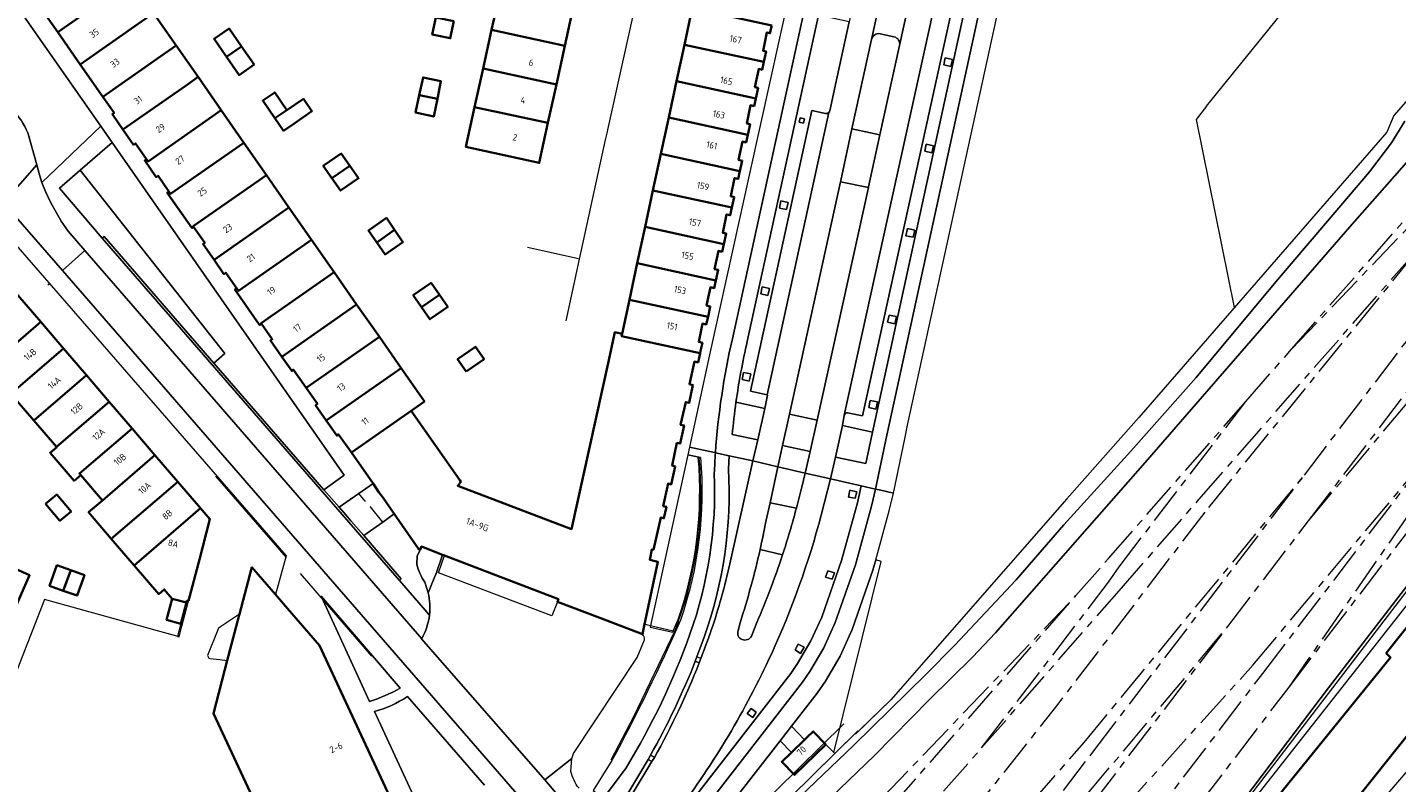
# Model space of a CAD drawing. Extents: x 151587 to 155483, y 462503 to 464608.
# Tile 169 of 236: x 154346 to 154533, y 463067 to 463170. Entities that reach past the tile are written whole.
import ezdxf
from ezdxf.enums import TextEntityAlignment as Align

# ---------------------------------------------------------------- set-up
doc = ezdxf.new("R2010")
doc.units = 0
doc.header["$LTSCALE"] = 0.5
doc.linetypes.add('AM-AS', pattern=[16, 10, -2, 2, -2])
for name, color, linetype, lineweight in [('B-RO-AM-AS_SPOOR-G', 251, 'AM-AS', 18), ('B-RO-BV-GELEIDECONSTRUCTIE-G', 251, 'CONTINUOUS', 18), ('B-RO-GR-BEPLANTING_CULTUUR_BODEMBEDEKKER-GV', 251, 'CONTINUOUS', 18), ('B-RO-GR-BEPLANTING_CULTUUR_BOSPLANTSOEN-GV', 251, 'CONTINUOUS', 18), ('B-RO-GR-BEPLANTING_CULTUUR_VASTE PLANTENVAK-GV', 251, 'CONTINUOUS', 18), ('B-RO-GR-GROENVOORZIENING-GV', 251, 'CONTINUOUS', 18), ('B-RO-IE-MEUBILAIR_WEGMEUBILAIR_BOOMKRANS-GV', 251, 'CONTINUOUS', 18), ('B-RO-IE-TERREINAFSCHEIDING_KUNSTMATIG_HEKWERK-G', 251, 'IE-TERREINAFSCHEIDING-KUNSTMATIG', 18), ('B-RO-IE-TERREINAFSCHEIDING_KUNSTMATIG_MUUR-G', 251, 'IE-TERREINAFSCHEIDING-KUNSTMATIG-DICHT', 18), ('B-RO-IE-TERREINAFSCHEIDING_KUNSTMATIG_MUUR-GV', 251, 'CONTINUOUS', 18), ('B-RO-KW-KUNSTWERK_GELUIDSWERING_SCHERM-G', 251, 'CONTINUOUS', 18), ('B-RO-OG-BEBOUWING-GV', 6, 'CONTINUOUS', 35), ('B-RO-OG-BEBOUWING-T18', 1, 'CONTINUOUS', 18), ('B-RO-OG-TERREIN_CULTUURSCHEIDING-GV', 251, 'CONTINUOUS', 18), ('B-RO-VH-VERHARDING_ASFALT-GV', 251, 'CONTINUOUS', 18), ('B-RO-VH-VERHARDING_BETON-GV', 251, 'CONTINUOUS', 18), ('B-RO-VH-VERHARDING_BETONSTRAATSTEEN-GV', 251, 'CONTINUOUS', 18), ('B-RO-VH-VERHARDING_GESLOTEN-GV', 251, 'CONTINUOUS', 18), ('B-RO-VH-VERHARDING_HALFVERHARDING-GV', 251, 'CONTINUOUS', 18), ('B-RO-VH-VERHARDING_OPEN-GV', 251, 'CONTINUOUS', 18), ('B-RO-VH-VERHARDING_STRAATBAKSTEEN-GV', 251, 'CONTINUOUS', 18), ('B-RO-VH-VERHARDING_TEGEL-GV', 251, 'CONTINUOUS', 18)]:
    doc.layers.add(name, color=color, linetype=linetype, lineweight=lineweight)
doc.styles.add('NLCS-ISO-M200-T18', font='NLCS-ISO.ttf', dxfattribs={"height": 0.36})
doc.linetypes.add('IE-TERREINAFSCHEIDING-KUNSTMATIG', pattern='A,4,[82,NLCS.SHX,S=0.75,R=90,X=0,Y=0],4,-2', length=10)
doc.linetypes.add('IE-TERREINAFSCHEIDING-KUNSTMATIG-DICHT', pattern='A,8,-1,[82,NLCS.SHX,S=0.75,R=90,X=0,Y=0],-1', length=10)

msp = doc.modelspace()

# ---------------------------------------------------------------- linework, layer by layer
at = {"layer": 'B-RO-AM-AS_SPOOR-G', "flags": 128}
for points in [[(154518.915, 463125.858), (154544.145, 463154.7)], [(154518.915, 463125.858), (154545.404, 463153.503)], [(154506.241, 463105.295), (154537.487, 463141.014)], [(154507.593, 463104.189), (154537.487, 463141.014)], [(154521.248, 463102.382), (154544.503, 463132.838)], [(154521.248, 463102.382), (154545.839, 463131.728)], [(154520.684, 463108.647), (154536.193, 463128.958)], [(154512.684, 463118.735), (154518.915, 463125.858)], [(154493.86, 463097.216), (154512.684, 463118.735)], [(154495.327, 463096.069), (154512.684, 463118.735)], [(154513.644, 463082.637), (154538.437, 463112.206)], [(154514.999, 463081.511), (154538.437, 463112.206)], [(154518.594, 463079.628), (154540.588, 463111.333)], [(154518.594, 463079.628), (154542.032, 463110.323)], [(154490.532, 463072.033), (154520.684, 463108.647)], [(154491.884, 463070.928), (154520.684, 463108.647)], [(154495.334, 463092.827), (154506.241, 463105.295)], [(154448.057, 463031.792), (154454.994, 463039.179), (154463.326, 463048.432), (154468.188, 463054.068), (154473.193, 463060.05), (154479.745, 463068.126), (154486.986, 463077.316), (154507.593, 463104.189)], [(154510.223, 463087.943), (154521.248, 463102.382)], [(154489.424, 463092.144), (154493.86, 463097.216)], [(154493.867, 463093.973), (154495.327, 463096.069)], [(154476.511, 463071.308), (154493.867, 463093.973)], [(154462.936, 463064.499), (154489.424, 463092.144)], [(154464.194, 463063.302), (154489.424, 463092.144)], [(154476.511, 463071.308), (154495.334, 463092.827)], [(154485.632, 463058.597), (154510.223, 463087.943)], [(154486.968, 463057.487), (154510.223, 463087.943)], [(154479.686, 463045.091), (154513.644, 463082.637)], [(154499.305, 463060.956), (154514.999, 463081.511)], [(154486.97, 463038.211), (154518.594, 463079.628)], [(154444.782, 463035.437), (154450.694, 463041.79), (154476.511, 463071.308)], [(154451.529, 463027.769), (154457.257, 463034.1), (154490.532, 463072.033)], [(154478.004, 463052.75), (154491.884, 463070.928)]]:
    msp.add_lwpolyline(points, dxfattribs=at)
at = {"layer": 'B-RO-BV-GELEIDECONSTRUCTIE-G', "flags": 128}
for points in [[(154371.674, 463108.498), (154381.331, 463097.379)], [(154383.246, 463095.164), (154393.013, 463083.877)], [(154374.94, 463089.623), (154372.087, 463087.695), (154370.538, 463083.933), (154370.764, 463083.579), (154370.893, 463083.563)], [(154370.893, 463083.563), (154372.262, 463083.393)], [(154372.262, 463083.393), (154373.267, 463083.267)]]:
    msp.add_lwpolyline(points, dxfattribs=at)
at = {"layer": 'B-RO-GR-BEPLANTING_CULTUUR_BODEMBEDEKKER-GV', "flags": 128}
msp.add_lwpolyline([(154457.211, 463148.794), (154461.025, 463148.01), (154461.047, 463148.108), (154462.595, 463155.209), (154458.767, 463156.049), (154457.253, 463148.983)], close=True, dxfattribs=at)
for points in [[(154451.165, 463104.133), (154447.547, 463104.868), (154446.992, 463102.316)], [(154446.189, 463098.455), (154449.265, 463097.751)]]:
    msp.add_lwpolyline(points, dxfattribs=at)
at = {"layer": 'B-RO-GR-BEPLANTING_CULTUUR_BODEMBEDEKKER-GV'}
for points in [[(154449.265, 463097.751, 0.0147296), (154451.165, 463104.133)], [(154446.992, 463102.316, -0.0099404), (154446.189, 463098.455)]]:
    msp.add_lwpolyline(points, format="xyb", dxfattribs=at)
at = {"layer": 'B-RO-GR-BEPLANTING_CULTUUR_BOSPLANTSOEN-GV', "flags": 128}
msp.add_lwpolyline([(154523.325, 463054.899), (154521.458, 463056.355), (154512.833, 463063.079), (154555.392, 463117.085), (154557.338, 463119.443), (154558.236, 463118.925), (154559.409, 463118.042), (154560.166, 463118.407), (154560.347, 463118.644), (154560.025, 463118.897), (154557.913, 463120.553), (154554.293, 463119.126), (154542.173, 463103.164), (154523.98, 463079.535), (154511.441, 463062.989), (154511.925, 463062.892), (154512.779, 463062.722), (154509.452, 463058.467), (154513.213, 463055.197), (154508.93, 463049.532), (154508.892, 463049.482), (154508.589, 463049.107), (154514.19, 463044.576)], close=True, dxfattribs=at)
at = {"layer": 'B-RO-GR-BEPLANTING_CULTUUR_VASTE PLANTENVAK-GV', "flags": 128}
msp.add_lwpolyline([(154371.412, 463123.983), (154372.94, 463125.264), (154353.149, 463150.392), (154350.296, 463147.908), (154356.129, 463141.057), (154356.412, 463141.29)], close=True, dxfattribs=at)
at = {"layer": 'B-RO-GR-GROENVOORZIENING-GV', "flags": 128}
msp.add_lwpolyline([(154600.95, 463235.367), (154532.931, 463157.842), (154531.962, 463155.58), (154498.003, 463116.544), (154488.169, 463105.374), (154464.071, 463077.877), (154459.239, 463073.185), (154459.263, 463073.336), (154456.419, 463070.534), (154441.089, 463055.431), (154437.731, 463050.186), (154440.316, 463052.54), (154452.684, 463065.617), (154459.012, 463071.683), (154468.874, 463081.343), (154472.841, 463085.376), (154481.231, 463094.289), (154487.771, 463101.83), (154496.941, 463111.904), (154505.872, 463122.017), (154516.77, 463135.102), (154529.595, 463150.143), (154532.591, 463154.114), (154534.44, 463157.079)], dxfattribs=at)
for points in [[(154471.531, 463165.753), (154471.318, 463164.776), (154472.295, 463164.563), (154472.508, 463165.54)], [(154451.69, 463157.541), (154451.553, 463156.957), (154452.137, 463156.82), (154452.274, 463157.404)], [(154468.939, 463153.941), (154468.726, 463152.964), (154469.703, 463152.751), (154469.916, 463153.728)], [(154449.045, 463146.177), (154448.832, 463145.2), (154449.809, 463144.987), (154450.022, 463145.964)], [(154466.369, 463142.38), (154466.156, 463141.403), (154467.133, 463141.19), (154467.346, 463142.167)], [(154446.485, 463134.416), (154446.272, 463133.439), (154447.249, 463133.226), (154447.462, 463134.203)], [(154463.86, 463130.552), (154463.647, 463129.575), (154464.624, 463129.362), (154464.837, 463130.339)], [(154443.936, 463122.702), (154443.723, 463121.725), (154444.7, 463121.512), (154444.913, 463122.489)], [(154461.271, 463118.867), (154461.058, 463117.89), (154462.035, 463117.677), (154462.248, 463118.654)], [(154458.491, 463106.569), (154458.273, 463105.627), (154459.216, 463105.471), (154459.419, 463106.349)], [(154455.456, 463095.563), (154455.155, 463094.686), (154456.038, 463094.398), (154456.384, 463095.265)], [(154451.416, 463085.517), (154451.005, 463084.722), (154451.715, 463084.249), (154452.212, 463085.085)], [(154445.674, 463076.217), (154444.989, 463076.707), (154444.442, 463076.004), (154445.193, 463075.471)]]:
    msp.add_lwpolyline(points, close=True, dxfattribs=at)
at = {"layer": 'B-RO-IE-MEUBILAIR_WEGMEUBILAIR_BOOMKRANS-GV', "flags": 128}
for points in [[(154437.323, 463083.158), (154437.855, 463082.934), (154438.094, 463083.549), (154437.552, 463083.752)], [(154430.886, 463069.709), (154431.388, 463069.465), (154431.733, 463069.988), (154431.173, 463070.3)]]:
    msp.add_lwpolyline(points, close=True, dxfattribs=at)
at = {"layer": 'B-RO-IE-TERREINAFSCHEIDING_KUNSTMATIG_HEKWERK-G', "flags": 128}
for points in [[(154597.235, 463238.866), (154600.95, 463235.367), (154532.931, 463157.842), (154531.962, 463155.58), (154498.003, 463116.544), (154488.169, 463105.374), (154464.071, 463077.877), (154459.812, 463073.741), (154459.239, 463073.185)], [(154507.297, 463159.138), (154515.693, 463169.481), (154546.79, 463208.133), (154562.582, 463222.966), (154568.432, 463228.325)], [(154425.294, 463155.627), (154425.352, 463155.895), (154430.012, 463176.937)], [(154507.297, 463159.138), (154505.874, 463157.295)], [(154505.874, 463157.295), (154511.068, 463131.563)], [(154425.049, 463154.507), (154425.294, 463155.627)], [(154421.495, 463138.201), (154425.049, 463154.507)], [(154416.393, 463139.334), (154414.356, 463139.787)], [(154421.151, 463138.278), (154416.393, 463139.334)], [(154419.631, 463129.756), (154421.495, 463138.201)], [(154421.495, 463138.201), (154421.151, 463138.278)], [(154470.948, 463006.008), (154470.636, 463006.301), (154471.892, 463007.431), (154475.496, 463011.861), (154481.594, 463019.887), (154504.304, 463049.287), (154505.309, 463048.676), (154506.97, 463050.947), (154508.892, 463049.482), (154508.93, 463049.532), (154513.213, 463055.197), (154509.452, 463058.467), (154512.779, 463062.722), (154511.441, 463062.989), (154523.98, 463079.535), (154542.173, 463103.164), (154554.293, 463119.126), (154557.948, 463120.566), (154558.381, 463121.147)], [(154391.266, 463106.129), (154391.212, 463106.192)], [(154392.148, 463105.091), (154391.266, 463106.129)], [(154392.168, 463105.067), (154392.148, 463105.091)], [(154392.862, 463104.303), (154392.816, 463104.359)], [(154394.547, 463102.211), (154392.862, 463104.303)], [(154512.549, 463062.768), (154512.047, 463063.173), (154544.603, 463105.654)], [(154366.675, 463086.486), (154348.244, 463091.597), (154343.281, 463078.857), (154341.725, 463074.835), (154339.215, 463067.713), (154336.78, 463060.581), (154334.347, 463053.436), (154330.367, 463040.422), (154332.376, 463039.901)], [(154430.451, 463088.262), (154431.212, 463088.073)], [(154431.212, 463088.073), (154434.288, 463087.309)], [(154434.979, 463088.549), (154434.479, 463087.261)], [(154434.479, 463087.261), (154428.86, 463075.55), (154425.764, 463069.636)], [(154434.288, 463087.309), (154434.479, 463087.261)]]:
    msp.add_lwpolyline(points, dxfattribs=at)
at = {"layer": 'B-RO-IE-TERREINAFSCHEIDING_KUNSTMATIG_HEKWERK-G'}
msp.add_lwpolyline([(154434.979, 463088.549, 0.1115968), (154437.865, 463110.951)], format="xyb", dxfattribs=at)
at = {"layer": 'B-RO-IE-TERREINAFSCHEIDING_KUNSTMATIG_MUUR-G', "flags": 128}
msp.add_lwpolyline([(154348.96, 463134.861), (154348.703, 463134.638)], dxfattribs=at)
at = {"layer": 'B-RO-IE-TERREINAFSCHEIDING_KUNSTMATIG_MUUR-GV', "flags": 128}
for points in [[(154391.943, 463100.376), (154390.17, 463102.406), (154389.483, 463103.2), (154388.568, 463104.247), (154386.463, 463106.617), (154371.412, 463123.983), (154356.412, 463141.29), (154356.129, 463141.057), (154396.838, 463094.202), (154397.081, 463094.442)], [(154366.465, 463086.544), (154366.675, 463086.486), (154367.062, 463087.971), (154367.956, 463091.421), (154367.753, 463091.474), (154367.688, 463091.206), (154366.922, 463088.305)]]:
    msp.add_lwpolyline(points, close=True, dxfattribs=at)
at = {"layer": 'B-RO-KW-KUNSTWERK_GELUIDSWERING_SCHERM-G', "flags": 128}
for points in [[(154432.674, 463047.601), (154435.023, 463049.86), (154439.196, 463056.378), (154457.672, 463074.58)], [(154441.089, 463055.431), (154459.565, 463073.633)]]:
    msp.add_lwpolyline(points, dxfattribs=at)
at = {"layer": 'B-RO-OG-BEBOUWING-GV', "flags": 128}
for points in [[(154355.353, 463179.574), (154346.967, 463173.707), (154350.059, 463169.279), (154360.081, 463176.291), (154356.982, 463180.714)], [(154360.081, 463176.291), (154350.059, 463169.279), (154353.15, 463164.852), (154361.529, 463170.714), (154363.18, 463171.869)], [(154409.438, 463169.571), (154419.453, 463167.388), (154420.6, 463172.664), (154410.597, 463174.845)], [(154353.15, 463164.852), (154356.242, 463160.424), (154364.618, 463166.283), (154366.274, 463167.438), (154363.18, 463171.869), (154361.529, 463170.714)], [(154447.786, 463170.165), (154436.915, 463172.534), (154435.839, 463167.549), (154446.694, 463165.183), (154447.017, 463166.634), (154446.606, 463166.731), (154447.133, 463169.224), (154447.542, 463169.126)], [(154404.254, 463170.761), (154401.805, 463171.263), (154401.328, 463168.934), (154403.777, 463168.432)], [(154373.167, 463165.868), (154375.223, 463167.291), (154373.515, 463169.757), (154371.46, 463168.334)], [(154419.453, 463167.388), (154409.438, 463169.571), (154408.279, 463164.297), (154418.305, 463162.111)], [(154356.242, 463160.424), (154357.783, 463158.217), (154357.537, 463158.044), (154357.598, 463157.956), (154358.995, 463155.956), (154367.62, 463161.977), (154369.278, 463163.135), (154366.274, 463167.438), (154364.618, 463166.283)], [(154373.167, 463165.868), (154374.874, 463163.402), (154376.93, 463164.825), (154375.223, 463167.291)], [(154446.694, 463165.183), (154435.839, 463167.549), (154434.762, 463162.564), (154445.603, 463160.201), (154445.923, 463161.636), (154445.484, 463161.741), (154446.014, 463164.233), (154446.459, 463164.127)], [(154408.279, 463164.297), (154407.12, 463159.023), (154417.158, 463156.835), (154418.305, 463162.111)], [(154362.211, 463151.875), (154362.426, 463151.567), (154372.444, 463158.576), (154369.278, 463163.135), (154367.62, 463161.977), (154358.995, 463155.956), (154360.453, 463153.867), (154360.701, 463154.042)], [(154402.023, 463160.133), (154402.509, 463162.548), (154400.065, 463163.074), (154399.542, 463160.633)], [(154434.762, 463162.564), (154433.685, 463157.579), (154444.512, 463155.219), (154444.831, 463156.657), (154444.377, 463156.766), (154444.895, 463159.267), (154445.369, 463159.153), (154445.603, 463160.201)], [(154381.408, 463158.583), (154379.754, 463161.028), (154378.133, 463159.93), (154379.785, 463157.486)], [(154399.542, 463160.633), (154399.033, 463158.258), (154401.536, 463157.718), (154402.023, 463160.133)], [(154375.525, 463154.14), (154372.444, 463158.576), (154362.426, 463151.567), (154362.211, 463151.875), (154361.964, 463151.706), (154363.554, 463149.431), (154363.799, 463149.606), (154365.29, 463147.464), (154365.516, 463147.139)], [(154381.408, 463158.583), (154379.785, 463157.486), (154380.943, 463155.773), (154382.369, 463156.738), (154384.853, 463158.463), (154383.704, 463160.126)], [(154417.158, 463156.835), (154407.12, 463159.023), (154405.92, 463153.564), (154415.967, 463151.361)], [(154432.609, 463152.594), (154443.418, 463150.237), (154443.738, 463151.677), (154443.254, 463151.791), (154443.778, 463154.286), (154444.279, 463154.17), (154444.512, 463155.219), (154433.685, 463157.579)], [(154375.525, 463154.14), (154365.516, 463147.139), (154365.29, 463147.464), (154365.046, 463147.293), (154368.418, 463142.471), (154368.658, 463142.634), (154368.605, 463142.71), (154378.614, 463149.711)], [(154387.598, 463149.272), (154390.03, 463150.984), (154388.855, 463152.655), (154386.411, 463150.958)], [(154442.332, 463145.254), (154442.646, 463146.688), (154442.175, 463146.797), (154442.703, 463149.304), (154443.186, 463149.191), (154443.418, 463150.237), (154432.609, 463152.594), (154431.532, 463147.609)], [(154378.614, 463149.711), (154368.605, 463142.71), (154368.658, 463142.634), (154370.195, 463140.448), (154369.946, 463140.273), (154371.455, 463138.113), (154381.702, 463145.283)], [(154390.03, 463150.984), (154387.598, 463149.272), (154388.784, 463147.586), (154391.227, 463149.283)], [(154442.332, 463145.254), (154431.532, 463147.609), (154430.456, 463142.623), (154441.236, 463140.273), (154441.555, 463141.7), (154441.076, 463141.81), (154441.593, 463144.331), (154442.105, 463144.214)], [(154384.791, 463140.853), (154381.702, 463145.283), (154371.455, 463138.113), (154372.818, 463136.161), (154373.065, 463136.332), (154374.554, 463134.201), (154374.793, 463133.859)], [(154396.169, 463142.19), (154395.039, 463143.84), (154392.574, 463142.128), (154393.715, 463140.486)], [(154393.715, 463140.486), (154394.855, 463138.843), (154397.299, 463140.539), (154396.169, 463142.19)], [(154441.236, 463140.273), (154430.456, 463142.623), (154429.379, 463137.638), (154440.148, 463135.291), (154440.465, 463136.717), (154439.971, 463136.833), (154440.483, 463139.326), (154440.998, 463139.211)], [(154384.791, 463140.853), (154374.793, 463133.859), (154374.554, 463134.201), (154374.309, 463134.03), (154377.637, 463129.257), (154377.694, 463129.175), (154377.941, 463129.348), (154377.884, 463129.43), (154387.88, 463136.424)], [(154387.88, 463136.424), (154377.884, 463129.43), (154377.941, 463129.348), (154379.417, 463127.236), (154379.171, 463127.064), (154380.731, 463124.831), (154390.969, 463131.994)], [(154428.303, 463132.654), (154439.062, 463130.307), (154439.377, 463131.734), (154438.869, 463131.852), (154439.421, 463134.347), (154439.914, 463134.234), (154440.148, 463135.291), (154429.379, 463137.638)], [(154402.305, 463133.316), (154401.165, 463134.958), (154398.721, 463133.262), (154399.862, 463131.619)], [(154337.411, 463127.066), (154340.537, 463123.424), (154347.74, 463129.609), (154344.616, 463133.252)], [(154399.862, 463131.619), (154401.003, 463129.976), (154403.446, 463131.673), (154402.305, 463133.316)], [(154439.062, 463130.307), (154428.303, 463132.654), (154427.292, 463127.974), (154427.226, 463127.669), (154437.971, 463125.326), (154438.042, 463125.646), (154438.285, 463126.763), (154437.784, 463126.882), (154438.321, 463129.385), (154438.832, 463129.264)], [(154380.731, 463124.831), (154382.081, 463122.899), (154382.326, 463123.069), (154384.068, 463120.576), (154394.078, 463127.577), (154390.969, 463131.994)], [(154343.663, 463119.781), (154350.864, 463125.964), (154347.74, 463129.609), (154340.537, 463123.424)], [(154394.078, 463127.577), (154384.068, 463120.576), (154385.605, 463118.375), (154385.356, 463118.204), (154386.807, 463116.127), (154397.064, 463123.295)], [(154402.74, 463097.745), (154403.006, 463097.643), (154418.582, 463091.665), (154418.443, 463091.319), (154424.26, 463089.108), (154430.097, 463086.856), (154430.325, 463088.024), (154432.201, 463096.78), (154431.08, 463097.05), (154431.394, 463098.479), (154431.6, 463098.43), (154432.583, 463102.834), (154433.024, 463102.734), (154433.363, 463104.283), (154432.93, 463104.384), (154433.592, 463107.474), (154434.032, 463107.372), (154434.57, 463109.837), (154434.136, 463109.941), (154434.808, 463113.053), (154435.247, 463112.95), (154435.786, 463115.415), (154435.303, 463115.527), (154436.009, 463118.635), (154436.465, 463118.528), (154437.004, 463120.974), (154436.521, 463121.085), (154437.192, 463124.184), (154437.692, 463124.065), (154437.971, 463125.326), (154427.226, 463127.669), (154427.292, 463127.974), (154426.307, 463128.192), (154425.417, 463123.976), (154420.358, 463101.259), (154404.8, 463107.176), (154405.25, 463107.711), (154405.076, 463107.956), (154398.452, 463117.459), (154390.256, 463111.724), (154393.221, 463107.492), (154393.956, 463106.373), (154394.594, 463105.523), (154396.126, 463103.323), (154399.439, 463098.562), (154399.651, 463098.414), (154399.832, 463098.861)], [(154346.788, 463116.139), (154353.988, 463122.32), (154350.864, 463125.964), (154343.663, 463119.781)], [(154405.979, 463122.823), (154408.423, 463124.52), (154407.247, 463126.212), (154404.795, 463124.507)], [(154397.064, 463123.295), (154386.807, 463116.127), (154388.258, 463114.051), (154388.505, 463114.223), (154390.256, 463111.724), (154398.452, 463117.459), (154400.255, 463118.72)], [(154346.788, 463116.139), (154349.914, 463112.496), (154357.113, 463118.676), (154353.988, 463122.32)], [(154353.212, 463108.647), (154353.038, 463108.851), (154360.236, 463115.032), (154357.113, 463118.676), (154349.914, 463112.496), (154349.933, 463112.474), (154349.025, 463111.697), (154352.305, 463107.87)], [(154356.179, 463105.185), (154363.36, 463111.388), (154360.236, 463115.032), (154353.038, 463108.851), (154353.212, 463108.647)], [(154357.388, 463099.933), (154366.484, 463107.744), (154363.36, 463111.388), (154356.179, 463105.185), (154354.281, 463103.558)], [(154360.511, 463096.288), (154369.609, 463104.099), (154366.484, 463107.744), (154357.388, 463099.933)], [(154348.406, 463104.69), (154350.371, 463102.385), (154351.893, 463103.682), (154349.928, 463105.987)], [(154367.956, 463091.421), (154369.444, 463097.113), (154370.881, 463102.615), (154369.609, 463104.099), (154360.511, 463096.288), (154363.885, 463092.35), (154364.642, 463092.999), (154365.737, 463091.721), (154367.688, 463091.206), (154367.753, 463091.474)], [(154546.98, 463087.16), (154546.571, 463087.597), (154554.553, 463097.542), (154553.994, 463097.998), (154547.858, 463103), (154539.931, 463092.848), (154539.214, 463093.475), (154531.898, 463084.292), (154532.486, 463083.698), (154516.274, 463063.708), (154523.009, 463058.295), (154539.047, 463078.358), (154539.534, 463078.011)], [(154342.977, 463096.421), (154341.246, 463092.597), (154344.516, 463091.07), (154346.22, 463094.934)], [(154351.833, 463095.628), (154349.95, 463096.302), (154348.945, 463093.495), (154350.828, 463092.821)], [(154351.833, 463095.628), (154350.828, 463092.821), (154352.711, 463092.147), (154353.716, 463094.954)], [(154367.688, 463091.206), (154365.737, 463091.721), (154364.971, 463088.821), (154366.922, 463088.305)], [(154452.649, 463072.78), (154452.289, 463072.433), (154450.477, 463070.683), (154449.155, 463069.407), (154450.89, 463067.61), (154455.177, 463071.794), (154453.455, 463073.558)]]:
    msp.add_lwpolyline(points, close=True, dxfattribs=at)
msp.add_lwpolyline([(154396.694, 463062.063), (154385.869, 463085.335), (154381.497, 463090.398), (154379.869, 463092.287), (154376.893, 463095.734), (154376.629, 463096.039), (154374.94, 463089.623), (154374.901, 463089.476), (154373.445, 463083.944), (154373.267, 463083.267), (154371.363, 463076.034), (154382.001, 463053.221)], dxfattribs=at)
at = {"layer": 'B-RO-OG-TERREIN_CULTUURSCHEIDING-GV', "flags": 128}
for points in [[(154346.264, 463154.542), (154347.2, 463151.12), (154347.582, 463149.722), (154347.893, 463148.705), (154355.951, 463156.386), (154338.032, 463181.999), (154333.349, 463170.874), (154343.303, 463159.316), (154344.448, 463157.986)], [(154448.61, 463109.754), (154447.547, 463104.868), (154451.165, 463104.133)], [(154451.893, 463107.013), (154452.344, 463108.908), (154448.61, 463109.754)], [(154402.74, 463097.745), (154402.638, 463097.48), (154401.898, 463095.296), (154400.754, 463092.529)], [(154430.097, 463086.856), (154424.26, 463089.108), (154418.443, 463091.319), (154417.677, 463089.377), (154402.159, 463095.281), (154403.006, 463097.643), (154402.74, 463097.745)], [(154449.265, 463097.751), (154446.189, 463098.455)], [(154396.911, 463079.499), (154393.158, 463083.895), (154386.133, 463092.065), (154392.736, 463077.668)], [(154443.46, 463088.436), (154443.174, 463087.376)], [(154445.005, 463086.618), (154445.741, 463088.465)], [(154399.875, 463086.257), (154399.869, 463086.247), (154416.724, 463066.915), (154420.422, 463069.857), (154420.655, 463070.535), (154429.386, 463083.678), (154430.348, 463086.115)], [(154408.486, 463066.198), (154397.924, 463078.332)], [(154393.41, 463076.284), (154402.184, 463057.374), (154406.293, 463057.507)], [(154436.037, 463048.079), (154436.916, 463048.913), (154437.731, 463050.186), (154441.089, 463055.431), (154456.419, 463070.534), (154456.267, 463070.688), (154455.177, 463071.794), (154450.89, 463067.61), (154449.155, 463069.407), (154450.477, 463070.683), (154448.932, 463072.278), (154435.754, 463055.327), (154433.486, 463052.41)]]:
    msp.add_lwpolyline(points, dxfattribs=at)
at = {"layer": 'B-RO-OG-TERREIN_CULTUURSCHEIDING-GV'}
for points in [[(154344.448, 463157.986, -0.1114407), (154346.264, 463154.542)], [(154451.165, 463104.133, 0.0062046), (154451.893, 463107.013)], [(154446.189, 463098.455, -0.0220784), (154443.46, 463088.436)], [(154445.741, 463088.465, 0.0219894), (154449.265, 463097.751)], [(154400.754, 463092.529, -0.0903312), (154400.937, 463089.485)], [(154400.937, 463089.485, -0.10106), (154399.875, 463086.257)], [(154443.174, 463087.376, 0.3961654), (154443.733, 463086.136)], [(154430.348, 463086.115, 0.241716), (154430.097, 463086.856)], [(154443.733, 463086.136, 0.396492), (154445.005, 463086.618)], [(154392.736, 463077.668, 0.0576634), (154396.911, 463079.499)], [(154397.924, 463078.332, -0.078906), (154393.41, 463076.284)]]:
    msp.add_lwpolyline(points, format="xyb", dxfattribs=at)
at = {"layer": 'B-RO-OG-TERREIN_CULTUURSCHEIDING-GV', "flags": 128}
for points in [[(154353.149, 463150.392), (154372.94, 463125.264), (154371.412, 463123.983), (154386.463, 463106.617), (154389.252, 463108.654), (154373.478, 463131.261), (154357.499, 463154.179)], [(154461.025, 463148.01), (154457.211, 463148.794), (154450.207, 463116.986), (154454.008, 463116.167)], [(154452.289, 463072.433), (154452.649, 463072.78), (154453.455, 463073.558), (154455.177, 463071.794), (154456.267, 463070.688), (154462.779, 463096.821), (154462.023, 463097.029), (154461.635, 463095.615), (154458.805, 463087.53), (154457.141, 463083.872), (154455.127, 463080.431), (154454.013, 463078.815), (154450.799, 463074.681), (154450.489, 463074.282)]]:
    msp.add_lwpolyline(points, close=True, dxfattribs=at)
at = {"layer": 'B-RO-VH-VERHARDING_ASFALT-GV', "flags": 128}
for points in [[(154482.52, 463246.131), (154479.497, 463232.276), (154477.983, 463225.411), (154477.947, 463225.247), (154473.809, 463206.404), (154471.095, 463194.043), (154471.058, 463193.875), (154469.588, 463187.194), (154468.75, 463183.32), (154468.642, 463182.82), (154465.274, 463167.433), (154462.595, 463155.209), (154461.047, 463148.108), (154461.025, 463148.01), (154454.008, 463116.167), (154453.052, 463111.875), (154452.344, 463108.908), (154455.804, 463108.134), (154456.52, 463111.116)], [(154455.604, 463158.287), (154447.158, 463119.616), (154447.223, 463119.602), (154446.84, 463117.754), (154445.901, 463113.453), (154445.212, 463110.588), (154448.61, 463109.754), (154449.271, 463112.693), (154450.207, 463116.986), (154457.211, 463148.794), (154457.253, 463148.983), (154458.767, 463156.049), (154461.442, 463168.264), (154464.807, 463183.598), (154464.922, 463184.129), (154465.766, 463188.026), (154467.225, 463194.672), (154467.267, 463194.866), (154469.952, 463207.234), (154474.061, 463226.165)], [(154462.693, 463190.285), (154461.15, 463183.224), (154460.887, 463182.028), (154458.391, 463170.67), (154456.742, 463163.169), (154455.733, 463158.499)], [(154476.095, 463181.142), (154461.98, 463116.402), (154461.592, 463114.533), (154460.652, 463110.226), (154456.52, 463111.116), (154455.804, 463108.134), (154460.045, 463107.177), (154461.994, 463106.736), (154463.55, 463114.126), (154463.936, 463115.986), (154478.049, 463180.716)], [(154456.52, 463111.116), (154457.448, 463115.439), (154457.703, 463116.85), (154457.706, 463116.863), (154471.024, 463177.358)], [(154444.433, 463126.941), (154454.175, 463171.587), (154452.792, 463174.744), (154442.395, 463127.294)], [(154441.941, 463111.296), (154445.212, 463110.588), (154445.901, 463113.453), (154442.377, 463114.205)], [(154440.08, 463111.699), (154441.941, 463111.296)], [(154441.846, 463109.519), (154441.941, 463111.296), (154440.08, 463111.699)], [(154446.992, 463102.316), (154447.547, 463104.868), (154448.61, 463109.754), (154445.212, 463110.588), (154442.04, 463096.484)], [(154454.557, 463103.172), (154455.804, 463108.134), (154452.344, 463108.908), (154451.893, 463107.013)], [(154443.174, 463087.376), (154443.46, 463088.436)], [(154445.741, 463088.465), (154445.005, 463086.618)], [(154437.323, 463083.158), (154437.552, 463083.752), (154438.518, 463086.443)], [(154438.094, 463083.549), (154437.855, 463082.934)], [(154427.844, 463068.583), (154424.75, 463064.413), (154426.566, 463062.914), (154427.771, 463064.606), (154428.204, 463065.309), (154429.737, 463067.826), (154430.886, 463069.709), (154431.173, 463070.3)], [(154431.733, 463069.988), (154431.388, 463069.465), (154428.692, 463064.977), (154428.301, 463064.298)]]:
    msp.add_lwpolyline(points, dxfattribs=at)
at = {"layer": 'B-RO-VH-VERHARDING_ASFALT-GV'}
for points in [[(154455.733, 463158.499, -0.1085004), (154455.604, 463158.287)], [(154442.395, 463127.294, 0.0393075), (154440.08, 463111.699)], [(154442.892, 463118.606, -0.0217057), (154444.433, 463126.941)], [(154442.377, 463114.205, -0.0115629), (154442.892, 463118.606)], [(154440.08, 463111.699, 0.0071047), (154439.926, 463108.877)], [(154439.926, 463108.877, -0.0955104), (154436.589, 463086.858)], [(154438.518, 463086.443, 0.1014073), (154441.846, 463109.519)], [(154451.893, 463107.013, -0.0062046), (154451.165, 463104.133)], [(154447.731, 463084.149, 0.0429919), (154454.557, 463103.172)], [(154451.165, 463104.133, -0.0147296), (154449.265, 463097.751)], [(154446.189, 463098.455, 0.0099404), (154446.992, 463102.316)], [(154443.46, 463088.436, 0.0220784), (154446.189, 463098.455)], [(154449.265, 463097.751, -0.0219894), (154445.741, 463088.465)], [(154442.04, 463096.484, -0.0271816), (154439.516, 463087.44)], [(154439.516, 463087.44, -0.0118378), (154438.094, 463083.549)], [(154443.733, 463086.136, -0.3961654), (154443.174, 463087.376)], [(154436.589, 463086.858, -0.0509332), (154427.844, 463068.583)], [(154445.005, 463086.618, -0.396492), (154443.733, 463086.136)], [(154434.825, 463062.506, 0.0536911), (154447.731, 463084.149)], [(154431.173, 463070.3, 0.0334522), (154437.323, 463083.158)], [(154437.855, 463082.934, -0.0322979), (154431.733, 463069.988)]]:
    msp.add_lwpolyline(points, format="xyb", dxfattribs=at)
at = {"layer": 'B-RO-VH-VERHARDING_ASFALT-GV', "flags": 128}
for points in [[(154449.271, 463112.693), (154448.61, 463109.754), (154452.344, 463108.908), (154453.052, 463111.875)], [(154432.283, 463058.193), (154433.825, 463056.92), (154451.995, 463080.293), (154453.016, 463081.774), (154454.919, 463085.024), (154456.483, 463088.462), (154459.246, 463096.359), (154461.448, 463104.38), (154461.994, 463106.736), (154460.045, 463107.177), (154459.509, 463104.87), (154457.336, 463096.955), (154454.625, 463089.208), (154453.141, 463085.946), (154451.327, 463082.848), (154450.381, 463081.475)]]:
    msp.add_lwpolyline(points, close=True, dxfattribs=at)
at = {"layer": 'B-RO-VH-VERHARDING_BETON-GV', "flags": 128}
msp.add_lwpolyline([(154391.943, 463100.376), (154394.547, 463102.211), (154396.126, 463103.323), (154394.594, 463105.523), (154393.956, 463106.373), (154393.221, 463107.492), (154388.568, 463104.247), (154389.483, 463103.2), (154390.17, 463102.406)], close=True, dxfattribs=at)
at = {"layer": 'B-RO-VH-VERHARDING_BETONSTRAATSTEEN-GV', "flags": 128}
for points in [[(154461.592, 463114.533), (154461.98, 463116.402), (154476.095, 463181.142), (154476.947, 463185.05), (154481.255, 463204.808), (154483.891, 463216.901), (154493.34, 463260.243), (154494.193, 463264.152), (154505.549, 463316.241), (154506.563, 463320.717), (154506.809, 463321.73), (154503.401, 463321.85)], [(154464.807, 463183.598), (154461.442, 463168.264)], [(154465.274, 463167.433), (154468.642, 463182.82)], [(154471.024, 463177.358), (154457.706, 463116.863)], [(154458.159, 463117.174), (154460.215, 463116.735), (154473.285, 463176.34), (154471.387, 463176.761)], [(154471.387, 463176.761), (154473.285, 463176.34), (154460.215, 463116.735), (154458.159, 463117.174)], [(154442.395, 463127.294), (154452.792, 463174.744), (154450.339, 463175.282), (154444.767, 463150.109), (154439.279, 463125.112), (154436.513, 463112.469), (154439.936, 463111.73), (154440.08, 463111.699)], [(154455.733, 463158.499), (154456.742, 463163.169), (154458.391, 463170.67), (154454.175, 463171.587), (154444.433, 463126.941)], [(154461.442, 463168.264), (154458.767, 463156.049)], [(154464.515, 463168.627), (154462.629, 463169.045)], [(154462.629, 463169.045), (154464.515, 463168.627)], [(154458.767, 463156.049), (154462.595, 463155.209), (154465.274, 463167.433)], [(154442.892, 463118.606), (154446.84, 463117.754), (154447.223, 463119.602), (154447.158, 463119.616), (154444.875, 463120.12), (154453.27, 463158.552), (154455.126, 463158.121)], [(154455.126, 463158.121), (154453.27, 463158.552), (154444.875, 463120.12), (154447.158, 463119.616), (154455.604, 463158.287)], [(154442.377, 463114.205), (154445.901, 463113.453), (154446.84, 463117.754)], [(154446.84, 463117.754), (154442.892, 463118.606)], [(154457.706, 463116.863), (154457.703, 463116.85), (154457.448, 463115.439), (154461.592, 463114.533)], [(154440.08, 463111.699), (154439.936, 463111.73), (154436.513, 463112.469), (154436.285, 463111.429), (154438.025, 463111.048)], [(154436.285, 463111.429), (154431.161, 463087.84), (154434.225, 463087.168), (154434.288, 463087.309), (154434.996, 463088.895)], [(154437.726, 463111.02), (154437.858, 463111.032), (154438.025, 463111.048), (154436.285, 463111.429)], [(154442.04, 463096.484), (154445.212, 463110.588), (154441.941, 463111.296), (154441.846, 463109.519)], [(154434.825, 463062.506), (154431.804, 463058.589), (154432.283, 463058.193), (154450.381, 463081.475), (154451.327, 463082.848), (154453.141, 463085.946), (154454.625, 463089.208), (154457.336, 463096.955), (154459.509, 463104.87), (154460.045, 463107.177), (154455.804, 463108.134), (154454.557, 463103.172)], [(154438.518, 463086.443), (154437.552, 463083.752), (154437.323, 463083.158), (154437.855, 463082.934), (154438.094, 463083.549)], [(154425.9, 463069.569), (154423.322, 463065.47), (154424.75, 463064.413), (154427.844, 463068.583)]]:
    msp.add_lwpolyline(points, dxfattribs=at)
at = {"layer": 'B-RO-VH-VERHARDING_BETONSTRAATSTEEN-GV'}
for points in [[(154462.629, 463169.045, 0.4015256), (154461.442, 463168.264)], [(154461.442, 463168.264, -0.4015256), (154462.629, 463169.045)], [(154465.274, 463167.433, 0.4080337), (154464.515, 463168.627)], [(154464.515, 463168.627, -0.4080337), (154465.274, 463167.433)], [(154455.604, 463158.287, -0.2387597), (154455.126, 463158.121)], [(154455.126, 463158.121, 0.2387597), (154455.604, 463158.287)], [(154455.604, 463158.287, 0.1085004), (154455.733, 463158.499)], [(154440.08, 463111.699, -0.0393075), (154442.395, 463127.294)], [(154444.433, 463126.941, 0.0217057), (154442.892, 463118.606)], [(154442.892, 463118.606, 0.0115629), (154442.377, 463114.205)], [(154457.706, 463116.863, -0.3871963), (154458.159, 463117.174)], [(154458.159, 463117.174, 0.3871963), (154457.706, 463116.863)], [(154439.926, 463108.877, -0.0071047), (154440.08, 463111.699)], [(154434.996, 463088.895, 0.105219), (154437.726, 463111.02)], [(154438.025, 463111.048, -0.1053717), (154435.286, 463088.793)], [(154436.589, 463086.858, 0.0955104), (154439.926, 463108.877)], [(154441.846, 463109.519, -0.1014073), (154438.518, 463086.443)], [(154454.557, 463103.172, -0.0429919), (154447.731, 463084.149)], [(154439.516, 463087.44, 0.0271816), (154442.04, 463096.484)], [(154435.286, 463088.793, -0.0216169), (154425.9, 463069.569)], [(154438.094, 463083.549, 0.0118378), (154439.516, 463087.44)], [(154427.844, 463068.583, 0.0509332), (154436.589, 463086.858)], [(154447.731, 463084.149, -0.0536911), (154434.825, 463062.506)]]:
    msp.add_lwpolyline(points, format="xyb", dxfattribs=at)
at = {"layer": 'B-RO-VH-VERHARDING_BETONSTRAATSTEEN-GV', "flags": 128}
for points in [[(154471.531, 463165.753), (154472.508, 463165.54), (154472.295, 463164.563), (154471.318, 463164.776)], [(154451.69, 463157.541), (154452.274, 463157.404), (154452.137, 463156.82), (154451.553, 463156.957)], [(154468.939, 463153.941), (154469.916, 463153.728), (154469.703, 463152.751), (154468.726, 463152.964)], [(154449.045, 463146.177), (154450.022, 463145.964), (154449.809, 463144.987), (154448.832, 463145.2)], [(154466.369, 463142.38), (154467.346, 463142.167), (154467.133, 463141.19), (154466.156, 463141.403)], [(154446.485, 463134.416), (154447.462, 463134.203), (154447.249, 463133.226), (154446.272, 463133.439)], [(154463.86, 463130.552), (154464.837, 463130.339), (154464.624, 463129.362), (154463.647, 463129.575)], [(154443.936, 463122.702), (154444.913, 463122.489), (154444.7, 463121.512), (154443.723, 463121.725)], [(154461.271, 463118.867), (154462.248, 463118.654), (154462.035, 463117.677), (154461.058, 463117.89)], [(154453.052, 463111.875), (154454.008, 463116.167), (154450.207, 463116.986), (154449.271, 463112.693)], [(154457.448, 463115.439), (154456.52, 463111.116), (154460.652, 463110.226), (154461.592, 463114.533)], [(154554.553, 463097.542), (154546.571, 463087.597), (154546.98, 463087.16), (154539.534, 463078.011), (154539.047, 463078.358), (154523.009, 463058.295), (154521.458, 463056.355), (154523.325, 463054.899), (154535.467, 463068.961), (154546.677, 463082.137), (154549.439, 463085.469), (154555.618, 463092.923), (154561.378, 463099.938), (154565.048, 463104.665), (154568.588, 463109.514), (154570.981, 463113.166), (154569.933, 463113.85), (154567.443, 463110.178), (154565.135, 463106.956), (154560.856, 463101.4), (154556.569, 463096.095), (154556.348, 463095.857)], [(154458.491, 463106.569), (154459.419, 463106.349), (154459.216, 463105.471), (154458.273, 463105.627)], [(154455.456, 463095.563), (154456.384, 463095.265), (154456.038, 463094.398), (154455.155, 463094.686)], [(154451.416, 463085.517), (154452.212, 463085.085), (154451.715, 463084.249), (154451.005, 463084.722)], [(154445.674, 463076.217), (154445.193, 463075.471), (154444.442, 463076.004), (154444.989, 463076.707)]]:
    msp.add_lwpolyline(points, close=True, dxfattribs=at)
at = {"layer": 'B-RO-VH-VERHARDING_GESLOTEN-GV', "flags": 128}
for points in [[(154455.925, 463064.574), (154461.845, 463070.248), (154469.386, 463077.936), (154475.243, 463083.718), (154478.394, 463087.069), (154499.197, 463110.756), (154526.897, 463142.63), (154555.038, 463174.612)], [(154534.44, 463157.079), (154532.591, 463154.114), (154529.595, 463150.143), (154516.77, 463135.102), (154505.872, 463122.017), (154496.941, 463111.904), (154487.771, 463101.83), (154481.231, 463094.289), (154472.841, 463085.376), (154468.874, 463081.343), (154459.012, 463071.683), (154452.684, 463065.617)]]:
    msp.add_lwpolyline(points, dxfattribs=at)
at = {"layer": 'B-RO-VH-VERHARDING_HALFVERHARDING-GV', "flags": 128}
for points in [[(154555.038, 463174.612), (154526.897, 463142.63), (154499.197, 463110.756), (154478.394, 463087.069), (154475.243, 463083.718), (154469.386, 463077.936), (154461.845, 463070.248), (154455.925, 463064.574)], [(154511.441, 463062.989), (154523.98, 463079.535), (154542.173, 463103.164)]]:
    msp.add_lwpolyline(points, dxfattribs=at)
at = {"layer": 'B-RO-VH-VERHARDING_OPEN-GV'}
for points in [[(154437.323, 463083.158, -0.0334522), (154431.173, 463070.3)], [(154431.733, 463069.988, 0.0322979), (154437.855, 463082.934)]]:
    msp.add_lwpolyline(points, format="xyb", dxfattribs=at)
at = {"layer": 'B-RO-VH-VERHARDING_OPEN-GV', "flags": 128}
for points in [[(154437.855, 463082.934), (154437.323, 463083.158)], [(154431.173, 463070.3), (154430.886, 463069.709)], [(154430.886, 463069.709), (154431.388, 463069.465), (154431.733, 463069.988)]]:
    msp.add_lwpolyline(points, dxfattribs=at)
msp.add_lwpolyline([(154427.771, 463064.606), (154428.301, 463064.298), (154428.692, 463064.977), (154431.388, 463069.465), (154430.886, 463069.709), (154429.737, 463067.826), (154428.204, 463065.309)], close=True, dxfattribs=at)
at = {"layer": 'B-RO-VH-VERHARDING_STRAATBAKSTEEN-GV', "flags": 128}
for points in [[(154338.032, 463181.999), (154355.951, 463156.386), (154357.499, 463154.179), (154373.478, 463131.261), (154389.252, 463108.654), (154386.463, 463106.617), (154388.568, 463104.247), (154393.221, 463107.492), (154390.256, 463111.724), (154388.505, 463114.223), (154388.258, 463114.051), (154386.807, 463116.127), (154385.356, 463118.204), (154385.605, 463118.375), (154384.068, 463120.576), (154382.326, 463123.069), (154382.081, 463122.899), (154380.731, 463124.831), (154379.171, 463127.064), (154379.417, 463127.236), (154377.941, 463129.348), (154377.694, 463129.175), (154377.637, 463129.257), (154374.309, 463134.03), (154374.554, 463134.201), (154373.065, 463136.332), (154372.818, 463136.161), (154371.455, 463138.113), (154369.946, 463140.273), (154370.195, 463140.448), (154368.658, 463142.634), (154368.418, 463142.471), (154365.046, 463147.293), (154365.29, 463147.464), (154363.799, 463149.606), (154363.554, 463149.431), (154361.964, 463151.706), (154362.211, 463151.875), (154360.701, 463154.042), (154360.453, 463153.867), (154358.995, 463155.956), (154357.598, 463157.956), (154357.537, 463158.044), (154357.783, 463158.217), (154356.242, 463160.424), (154353.15, 463164.852), (154350.059, 463169.279), (154346.967, 463173.707)], [(154356.129, 463141.057), (154350.296, 463147.908), (154353.149, 463150.392), (154357.499, 463154.179), (154355.951, 463156.386), (154347.893, 463148.705), (154348.387, 463147.474), (154349.074, 463145.992), (154350.541, 463143.378), (154351.477, 463142.038), (154353.775, 463139.37), (154399.875, 463086.257)], [(154347.2, 463151.12), (154346.264, 463154.542)], [(154339.954, 463148.095), (154338.94, 463146.825), (154336.145, 463143.718), (154334.807, 463142.164), (154337.234, 463139.644), (154338.554, 463141.19), (154341.222, 463144.259), (154342.295, 463145.493), (154342.333, 463145.536), (154342.337, 463145.54), (154347.2, 463151.12)], [(154353.775, 463139.37), (154351.477, 463142.038), (154350.541, 463143.378), (154349.074, 463145.992), (154348.387, 463147.474), (154347.893, 463148.705), (154347.582, 463149.722), (154347.2, 463151.12), (154342.337, 463145.54)], [(154342.935, 463145.552), (154343.686, 463144.738), (154350.7, 463136.661), (154353.775, 463139.37)], [(154417.138, 463060.117), (154350.7, 463136.661), (154343.686, 463144.738)], [(154343.118, 463141.59), (154381.319, 463097.586), (154379.869, 463092.287), (154381.497, 463090.398), (154385.869, 463085.335), (154396.694, 463062.063), (154402.133, 463050.376), (154404.442, 463051.933), (154405.251, 463052.479), (154405.653, 463052.361), (154407.562, 463051.801), (154407.838, 463052.641), (154408.226, 463052.825), (154409.222, 463053.133), (154410.156, 463053.348), (154411.258, 463053.509), (154412.032, 463053.465), (154412.699, 463053.305), (154413.35, 463053.031), (154413.356, 463053.027), (154413.508, 463052.928)], [(154400.937, 463089.485), (154396.838, 463094.202), (154356.129, 463141.057)], [(154396.126, 463103.323), (154394.547, 463102.211), (154391.943, 463100.376), (154397.081, 463094.442), (154396.838, 463094.202), (154400.937, 463089.485)], [(154399.191, 463096.406), (154399.251, 463097.556), (154399.651, 463098.414), (154399.439, 463098.562), (154396.126, 463103.323)], [(154400.299, 463093.97), (154400.754, 463092.529), (154401.898, 463095.296), (154402.638, 463097.48), (154402.74, 463097.745), (154399.832, 463098.861), (154399.651, 463098.414)], [(154399.651, 463098.414), (154399.251, 463097.556), (154399.191, 463096.406)], [(154400.754, 463092.529), (154400.299, 463093.97)], [(154392.736, 463077.668), (154386.133, 463092.065), (154393.158, 463083.895), (154396.911, 463079.499)], [(154397.924, 463078.332), (154408.486, 463066.198)], [(154406.293, 463057.507), (154402.184, 463057.374), (154393.41, 463076.284)], [(154420.295, 463068.1), (154420.422, 463069.857), (154416.724, 463066.915), (154420.195, 463062.843)]]:
    msp.add_lwpolyline(points, dxfattribs=at)
at = {"layer": 'B-RO-VH-VERHARDING_STRAATBAKSTEEN-GV'}
for points in [[(154346.264, 463154.542, 0.1114407), (154344.448, 463157.986)], [(154400.299, 463093.97, -0.0689015), (154399.191, 463096.406)], [(154399.191, 463096.406, 0.0689015), (154400.299, 463093.97)], [(154400.937, 463089.485, 0.0903312), (154400.754, 463092.529)], [(154399.875, 463086.257, 0.10106), (154400.937, 463089.485)], [(154396.911, 463079.499, -0.0576634), (154392.736, 463077.668)], [(154393.41, 463076.284, 0.078906), (154397.924, 463078.332)], [(154421.417, 463065.787, -0.1132572), (154420.295, 463068.1)]]:
    msp.add_lwpolyline(points, format="xyb", dxfattribs=at)
at = {"layer": 'B-RO-VH-VERHARDING_TEGEL-GV', "flags": 128}
for points in [[(154510.417, 463317.363), (154507.831, 463316.859), (154507.599, 463315.805), (154507.501, 463315.807), (154496.147, 463263.726), (154485.845, 463216.475), (154483.211, 463204.392), (154478.049, 463180.716), (154463.936, 463115.986), (154463.55, 463114.126), (154461.994, 463106.736), (154462.736, 463106.568), (154464.432, 463106.185), (154465.998, 463113.618), (154466.381, 463115.465), (154480.492, 463180.183), (154485.656, 463203.871), (154488.288, 463215.943), (154498.589, 463263.193), (154509.942, 463315.265)], [(154461.994, 463106.736), (154461.448, 463104.38), (154459.246, 463096.359), (154456.483, 463088.462), (154454.919, 463085.024), (154453.016, 463081.774), (154451.995, 463080.293), (154433.825, 463056.92), (154435.754, 463055.327), (154448.932, 463072.278), (154450.489, 463074.282), (154450.799, 463074.681), (154454.013, 463078.815), (154455.127, 463080.431), (154457.141, 463083.872), (154458.805, 463087.53), (154461.635, 463095.615), (154462.023, 463097.029), (154463.873, 463103.766), (154464.427, 463106.162), (154464.432, 463106.185), (154462.736, 463106.568)], [(154450.489, 463074.282), (154448.932, 463072.278), (154450.477, 463070.683), (154452.289, 463072.433)]]:
    msp.add_lwpolyline(points, close=True, dxfattribs=at)
msp.add_lwpolyline([(154420.195, 463062.843), (154416.724, 463066.915), (154399.869, 463086.247), (154399.875, 463086.257), (154353.775, 463139.37), (154350.7, 463136.661), (154417.138, 463060.117)], dxfattribs=at)

# ---------------------------------------------------------------- texts
at = {"layer": 'B-RO-OG-BEBOUWING-T18', "style": 'NLCS-ISO-M200-T18'}
for s, rotation, p in [('35', 34.9, (154355.048, 463169.121)), ('167', 348, (154442.847, 463168.288)), ('33', 34.9, (154357.888, 463165.054)), ('6', 347.7, (154414.862, 463165.102)), ('165', 348, (154441.581, 463162.618)), ('31', 34.9, (154361.058, 463159.988)), ('4', 347.8, (154413.747, 463159.975)), ('163', 348.3, (154440.549, 463158.007)), ('29', 34.9, (154364.112, 463156.144)), ('2', 347.7, (154412.637, 463154.868)), ('161', 348.1, (154439.586, 463153.789)), ('27', 34.9, (154366.795, 463151.776)), ('25', 34.9, (154369.835, 463147.425)), ('159', 348.1, (154438.383, 463148.203)), ('157', 348.4, (154437.28, 463143.212)), ('23', 34.9, (154373.323, 463142.424)), ('21', 34.9, (154376.5, 463138.399)), ('155', 348.4, (154436.266, 463138.676)), ('19', 34.9, (154379.302, 463133.863)), ('153', 347.5, (154435.242, 463133.975)), ('17', 34.9, (154382.851, 463128.781)), ('151', 347.9, (154434.153, 463129.028)), ('14B', 40.6, (154346.292, 463125.152)), ('15', 34.9, (154386.1, 463124.651)), ('14A', 40.6, (154349.615, 463121.275)), ('13', 34.9, (154388.873, 463120.682)), ('12B', 40.6, (154352.656, 463117.728)), ('11', 35, (154392.126, 463116.026)), ('12A', 40.6, (154355.672, 463114.211)), ('10B', 40.6, (154358.596, 463110.8)), ('10A', 40.6, (154361.961, 463106.874)), ('8B', 40.6, (154365.078, 463103.239)), ('1A-9G', 339.2, (154407.496, 463101.871)), ('8A', 345.4, (154365.879, 463099.291)), ('2-6', 25, (154388.156, 463071.345)), ('70', 44.3, (154451.855, 463070.916))]:
    msp.add_text(s, height=0.9, rotation=rotation, dxfattribs=at).set_placement(p, align=Align.MIDDLE)

doc.saveas('drawing.dxf')
